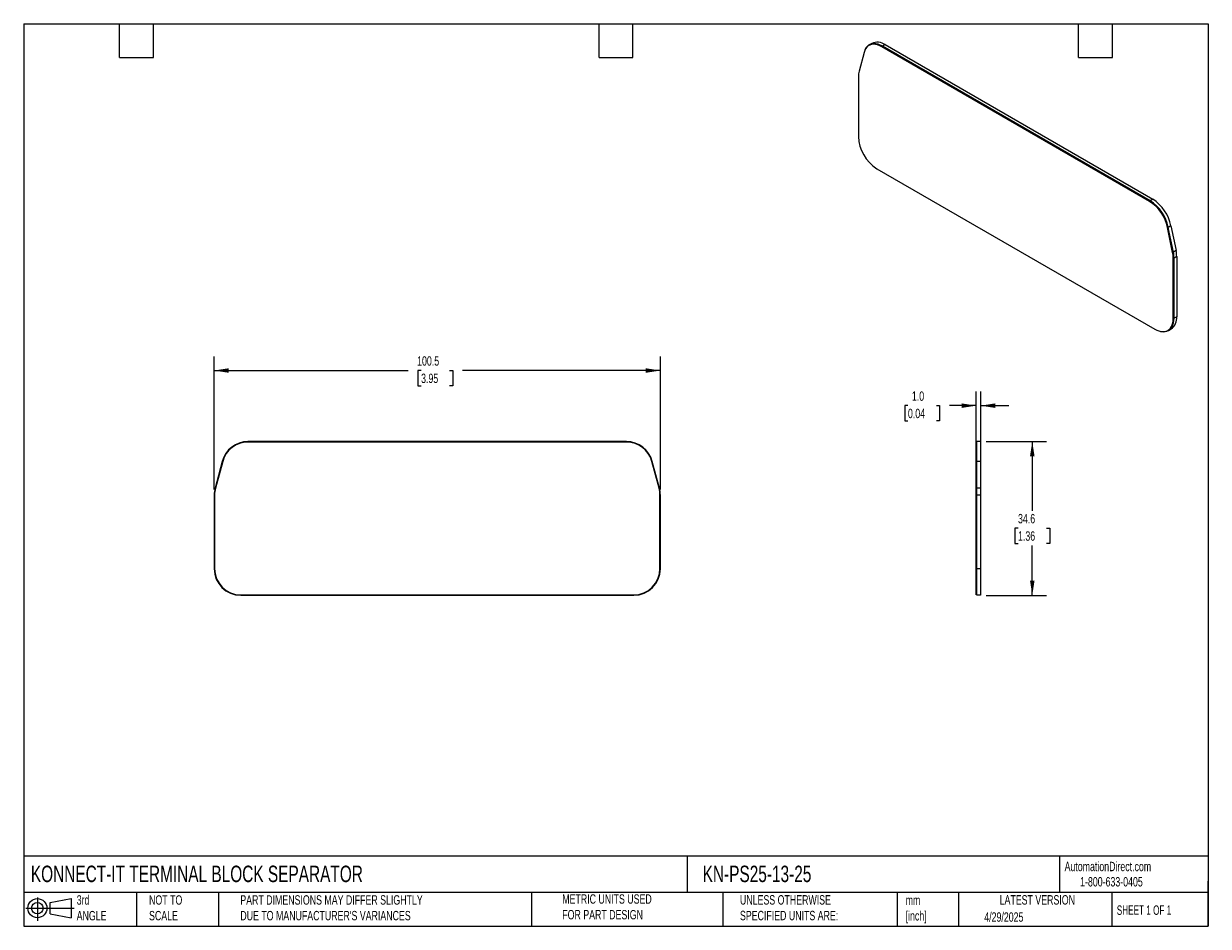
# Model space of a CAD drawing. Header units: millimetres. Extents: x 6 to 273, y 6 to 210.
import ezdxf

# ---------------------------------------------------------------- set-up
doc = ezdxf.new("R2010")
doc.units = ezdxf.units.MM
doc.linetypes.add('SLD-Solid', pattern=[0])
doc.layers.add('DIMENSIONS', color=140, linetype='SLD-Solid', lineweight=25)
doc.layers.add('TEXT', color=140, linetype='SLD-Solid', lineweight=25)
doc.layers.add('SLD-DEFPOINTS', color=7, linetype='Continuous')
doc.styles.add('SLDTEXTSTYLE0', font='TXT', dxfattribs={"width": 0.7})
doc.styles.add('SLDTEXTSTYLE1', font='TXT', dxfattribs={"width": 0.65})
doc.dimstyles.new('SLDDIMSTYLE0', dxfattribs={"dimtxt": 2.158008, "dimasz": 3.302, "dimexe": 0, "dimexo": 0.0625, "dimgap": 0.539502, "dimtad": 0, "dimtih": 1, "dimtoh": 1, "dimrnd": 1e-09, "dimzin": 12, "dimdsep": 46, "dimtxsty": 'SLDTEXTSTYLE0', "dimsah": 1, "dimcen": 0.09, "dimadec": 0, "dimazin": 3, "dimtfac": 1, "dimtofl": 0, "dimtmove": 0, "dimatfit": 3, "dimfxl": 0, "dimfrac": 2, "dimtolj": 1, "dimtzin": 12, "dimarcsym": 0})
doc.dimstyles.new('SLDDIMSTYLE1', dxfattribs={"dimtxt": 2.158008, "dimasz": 3.302, "dimexe": 0, "dimexo": 0.0625, "dimgap": 0.539502, "dimtad": 0, "dimtih": 1, "dimtoh": 1, "dimrnd": 1e-09, "dimzin": 4, "dimdsep": 46, "dimtxsty": 'SLDTEXTSTYLE0', "dimsah": 1, "dimcen": 0.09, "dimadec": 0, "dimazin": 1, "dimtfac": 1, "dimtmove": 0, "dimatfit": 0, "dimfxl": 0, "dimfrac": 2, "dimtolj": 1, "dimtzin": 12, "dimarcsym": 0})

# ---------------------------------------------------------------- blocks, each defined once
blk = doc.blocks.new('Block11')
at = {"color": 7, "linetype": 'SLD-Solid', "lineweight": 18}
for p, q in [((0, 2.88), (10.87, 2.88)), ((2.59, 5.31), (2.59, 0)), ((5.48, 4.17), (10.18, 5.03)), ((5.48, 1.6), (5.48, 4.17)), ((10.18, 5.03), (10.18, 0.73)), ((5.48, 1.6), (10.18, 0.73))]:
    blk.add_line(p, q, dxfattribs=at)
for radius in [2.15, 1.29]:
    blk.add_circle((2.59, 2.88), radius, dxfattribs=at)
blk = doc.blocks.new('Block12')
at = {"layer": 'SLD-DEFPOINTS'}
blk.add_blockref('Block11', (0, 0), dxfattribs=at)
blk = doc.blocks.new('_D')
at = {"layer": 'DIMENSIONS'}
for p, q in [((49.23, 104.72), (49.23, 134.65)), ((149.69, 104.71), (149.69, 134.65)), ((49.23, 131.47), (92.9, 131.47)), ((95.82, 131.47), (95.1, 131.47)), ((95.1, 131.47), (95.1, 128.04)), ((102.23, 131.47), (102.96, 131.47)), ((102.96, 131.47), (102.96, 128.04)), ((149.69, 131.47), (105.16, 131.47)), ((95.1, 128.04), (95.82, 128.04)), ((102.96, 128.04), (102.23, 128.04))]:
    blk.add_line(p, q, dxfattribs=at)
for points in [[(49.23, 131.47), (52.53, 130.96), (52.53, 131.98)], [(149.69, 131.47), (146.38, 131.98), (146.38, 130.96)]]:
    blk.add_solid(points, dxfattribs=at)
at = {"layer": 'DIMENSIONS', "char_height": 2.117, "attachment_point": 1, "style": 'SLDTEXTSTYLE0'}
for s, insert in [('100.5', (94.92, 134.68)), ('3.95', (95.82, 130.77))]:
    blk.add_mtext(s, dxfattribs=dict(at, insert=insert))
blk = doc.blocks.new('_D_1')
at = {"layer": 'DIMENSIONS'}
for p, q in [((220.8, 106.24), (220.8, 126.74)), ((221.8, 106.26), (221.8, 126.74)), ((205.43, 123.56), (204.7, 123.56)), ((204.7, 123.56), (204.7, 120.13)), ((211.84, 123.56), (212.56, 123.56)), ((212.56, 123.56), (212.56, 120.13)), ((220.8, 123.56), (214.76, 123.56)), ((221.8, 123.56), (228.15, 123.56)), ((204.7, 120.13), (205.43, 120.13)), ((212.56, 120.13), (211.84, 120.13))]:
    blk.add_line(p, q, dxfattribs=at)
for points in [[(220.8, 123.56), (217.5, 124.07), (217.5, 123.05)], [(221.8, 123.56), (225.1, 123.05), (225.1, 124.07)]]:
    blk.add_solid(points, dxfattribs=at)
at = {"layer": 'DIMENSIONS', "char_height": 2.117, "attachment_point": 1, "style": 'SLDTEXTSTYLE0'}
for s, insert in [('1.0', (206.32, 126.77)), ('0.04', (205.43, 122.86))]:
    blk.add_mtext(s, dxfattribs=dict(at, insert=insert))
blk = doc.blocks.new('_D_2')
at = {"layer": 'DIMENSIONS'}
for p, q in [((223.07, 115.47), (236.59, 115.47)), ((233.42, 115.47), (233.42, 99.88)), ((230.21, 95.97), (229.49, 95.97)), ((229.49, 95.97), (229.49, 92.54)), ((236.62, 95.97), (237.35, 95.97)), ((237.35, 95.97), (237.35, 92.54)), ((229.49, 92.54), (230.21, 92.54)), ((233.42, 80.86), (233.42, 92.05)), ((237.35, 92.54), (236.62, 92.54)), ((223.07, 80.86), (236.59, 80.86))]:
    blk.add_line(p, q, dxfattribs=at)
for points in [[(233.42, 115.47), (232.91, 112.17), (233.93, 112.17)], [(233.42, 80.86), (233.93, 84.16), (232.91, 84.16)]]:
    blk.add_solid(points, dxfattribs=at)
at = {"layer": 'DIMENSIONS', "char_height": 2.117, "attachment_point": 1, "style": 'SLDTEXTSTYLE0'}
for s, insert in [('34.6', (230.21, 99.18)), ('1.36', (230.21, 95.27))]:
    blk.add_mtext(s, dxfattribs=dict(at, insert=insert))

msp = doc.modelspace()

# ---------------------------------------------------------------- linework, layer by layer
for p, q in [((195.551, 203.097), (194.409, 198.835)), ((196.738, 204.695), (196.631, 204.634)), ((197.289, 205.128), (196.688, 204.781)), ((199.687, 204.403), (199.581, 204.342)), ((259.843, 169.553), (199.581, 204.342)), ((200.288, 204.831), (199.687, 204.484)), ((259.949, 169.696), (199.687, 204.484)), ((259.949, 169.614), (199.687, 204.403)), ((200.288, 204.831), (260.55, 170.043)), ((194.267, 197.67), (194.267, 184.13)), ((198.439, 176.904), (260.986, 140.796)), ((259.949, 169.614), (259.843, 169.553)), ((260.55, 170.043), (259.949, 169.696)), ((263.979, 163.717), (263.873, 163.656)), ((265.016, 158.069), (263.873, 163.656)), ((265.122, 158.13), (263.979, 163.717)), ((264.648, 164.046), (264.047, 163.699)), ((265.19, 158.112), (264.047, 163.699)), ((264.648, 164.046), (265.792, 158.459)), ((265.122, 158.13), (265.016, 158.069)), ((265.792, 158.459), (265.19, 158.112)), ((265.264, 156.801), (265.158, 156.74)), ((265.158, 143.205), (265.158, 156.74)), ((265.264, 143.267), (265.264, 156.801)), ((265.936, 157.107), (265.335, 156.76)), ((265.335, 143.226), (265.335, 156.76)), ((265.936, 157.107), (265.936, 143.573)), ((265.264, 143.267), (265.158, 143.205)), ((265.936, 143.573), (265.335, 143.226)), ((263.936, 140.504), (264.042, 140.565)), ((264.092, 140.479), (264.693, 140.826)), ((142.069, 115.472), (56.846, 115.472)), ((142.069, 115.372), (56.846, 115.372)), ((220.949, 115.372), (220.799, 115.372)), ((220.799, 110.999), (220.799, 115.372)), ((221.799, 115.472), (220.949, 115.472)), ((220.949, 111.025), (220.949, 115.472)), ((221.799, 115.472), (221.799, 111.025)), ((51.05, 111.025), (49.435, 104.998)), ((51.147, 110.999), (49.532, 104.972)), ((149.385, 104.965), (147.768, 110.999)), ((149.482, 104.991), (147.865, 111.025)), ((220.949, 110.999), (220.799, 110.999)), ((220.799, 104.965), (220.799, 110.999)), ((221.799, 111.025), (220.949, 111.025)), ((220.949, 104.991), (220.949, 111.025)), ((221.799, 111.025), (221.799, 104.991)), ((220.949, 104.965), (220.799, 104.965)), ((220.799, 103.438), (220.799, 104.965)), ((221.799, 104.991), (220.949, 104.991)), ((220.949, 103.438), (220.949, 104.991)), ((221.799, 104.991), (221.799, 103.438)), ((49.231, 103.445), (49.231, 86.863)), ((49.331, 103.445), (49.331, 86.863)), ((149.586, 86.863), (149.586, 103.438)), ((149.686, 86.863), (149.686, 103.438)), ((220.949, 103.438), (220.799, 103.438)), ((220.799, 86.863), (220.799, 103.438)), ((221.799, 103.438), (220.949, 103.438)), ((220.949, 86.863), (220.949, 103.438)), ((221.799, 103.438), (221.799, 86.863)), ((220.949, 86.863), (220.799, 86.863)), ((220.799, 80.963), (220.799, 86.863)), ((221.799, 86.863), (220.949, 86.863)), ((220.949, 80.863), (220.949, 86.863)), ((221.799, 86.863), (221.799, 80.863)), ((55.231, 80.963), (143.686, 80.963)), ((55.231, 80.863), (143.686, 80.863)), ((220.949, 80.963), (220.799, 80.963)), ((221.799, 80.863), (220.949, 80.863))]:
    msp.add_line(p, q)
at = {"flags": 128}
for points in [[(199.581, 204.342), (199.086, 204.593), (198.598, 204.774), (198.123, 204.879), (197.67, 204.91), (197.243, 204.864), (196.849, 204.742), (196.494, 204.547), (196.183, 204.28), (195.92, 203.947), (195.708, 203.55), (195.551, 203.097)], [(199.687, 204.484), (199.184, 204.741), (198.687, 204.924), (198.205, 205.031), (197.743, 205.062), (197.309, 205.015), (196.909, 204.892), (196.548, 204.693), (196.231, 204.422), (195.964, 204.083), (195.749, 203.68), (195.609, 203.288)], [(260.986, 140.796), (261.453, 140.557), (261.915, 140.381), (262.364, 140.271), (262.796, 140.228), (263.206, 140.253), (263.588, 140.346), (263.936, 140.504), (264.248, 140.727), (264.519, 141.012), (264.745, 141.354), (264.924, 141.749), (265.054, 142.194), (265.132, 142.681), (265.158, 143.205)], [(262.26, 140.291), (262.494, 140.242), (262.933, 140.198), (263.35, 140.224), (263.738, 140.318), (264.092, 140.479), (264.409, 140.706), (264.685, 140.995), (264.915, 141.343), (265.097, 141.745), (265.229, 142.197), (265.308, 142.693), (265.335, 143.226)]]:
    msp.add_lwpolyline(points, dxfattribs=at)
for centre, radius, start, end in [((198.524, 202.311), 3.076, 55.0051, 113.6845), ((197.97, 202.104), 2.869, 53.24319, 115.4464), ((198.781, 197.71), 4.514, 165.57356, 180.51045), ((203.28, 184.516), 9.021, 182.45345, 237.54655), ((254.88, 161.836), 9.175, 11.44147, 57.25244), ((254.902, 161.848), 9.331, 11.44147, 57.25244), ((254.986, 161.897), 9.175, 11.44147, 57.25244), ((255.419, 162.138), 9.425, 11.68191, 57.012), ((258.499, 156.7), 6.659, 0.346, 11.86525), ((258.605, 156.761), 6.659, 0.346, 11.86525), ((258.563, 156.719), 6.772, 0.346, 11.86525), ((259.164, 157.066), 6.772, 0.346, 11.86525), ((262.382, 142.944), 2.9, 304.91595, 6.39622), ((263.005, 143.244), 2.949, 304.91595, 6.39622), ((56.846, 109.472), 6, 90.00004, 165), ((56.846, 109.472), 5.9, 90.00004, 165), ((142.069, 109.472), 6, 15.00006, 90), ((142.069, 109.472), 5.9, 15.00006, 90), ((55.231, 103.445), 6, 165, 180), ((55.231, 103.445), 5.9, 165, 180), ((143.686, 103.438), 5.9, 360, 15.00006), ((143.686, 103.438), 6, 360, 15.00006), ((55.231, 86.863), 6, 180, 270), ((55.231, 86.863), 5.9, 180, 270), ((143.686, 86.863), 5.9, 270, 360), ((143.686, 86.863), 6, 270, 360)]:
    msp.add_arc(centre, radius, start, end)
at = {"layer": 'TEXT'}
for p, q in [((6.35, 209.55), (273.05, 209.55)), ((6.35, 209.55), (6.35, 6.35)), ((27.94, 201.93), (27.94, 209.55)), ((35.56, 201.93), (35.56, 209.55)), ((135.89, 201.93), (135.89, 209.55)), ((143.51, 201.93), (143.51, 209.55)), ((243.84, 201.93), (243.84, 209.55)), ((251.46, 201.93), (251.46, 209.55)), ((273.05, 209.55), (273.05, 6.35)), ((27.94, 201.93), (35.56, 201.93)), ((135.89, 201.93), (143.51, 201.93)), ((243.84, 201.93), (251.46, 201.93)), ((273.05, 22.126), (6.35, 22.126)), ((155.759, 22.126), (155.759, 13.97)), ((239.575, 22.126), (239.575, 13.97)), ((273.05, 6.35), (273.05, 16.51)), ((273.05, 13.97), (6.35, 13.97)), ((31.75, 13.97), (31.75, 6.35)), ((50.212, 13.97), (50.212, 6.35)), ((120.646, 13.97), (120.646, 6.35)), ((163.78, 13.97), (163.78, 6.35)), ((203.024, 13.97), (203.024, 6.35)), ((216.812, 13.97), (216.812, 6.35)), ((251.349, 13.97), (251.349, 6.35)), ((6.35, 6.35), (273.05, 6.35))]:
    msp.add_line(p, q, dxfattribs=at)

# ---------------------------------------------------------------- block references
at = {"layer": 'SLD-DEFPOINTS'}
msp.add_blockref('Block12', (6.838, 7.554), dxfattribs=at)

# ---------------------------------------------------------------- texts
at = {"layer": 'TEXT'}
for s, insert, char_height, attachment_point, style in [('KONNECT-IT TERMINAL BLOCK SEPARATOR', (7.966, 20.006), 3.70417, 1, 'SLDTEXTSTYLE0'), ('KN-PS25-13-25', (159.208, 20.006), 3.70417, 1, 'SLDTEXTSTYLE0'), ('AutomationDirect.com', (240.695, 20.877), 2.11667, 1, 'SLDTEXTSTYLE0'), ('1-800-633-0405', (244.192, 17.437), 2.11667, 1, 'SLDTEXTSTYLE0'), ('3rd^JANGLE', (18.282, 13.338), 2.1167, 1, 'SLDTEXTSTYLE0'), ('NOT TO^JSCALE', (34.575, 13.338), 2.11667, 1, 'SLDTEXTSTYLE0'), ("PART DIMENSIONS MAY DIFFER SLIGHTLY ^JDUE TO MANUFACTURER'S VARIANCES", (55.119, 13.341), 2.11667, 1, 'SLDTEXTSTYLE0'), ('METRIC UNITS USED ^JFOR PART DESIGN', (127.604, 13.556), 2.11667, 1, 'SLDTEXTSTYLE0'), ('UNLESS OTHERWISE ^JSPECIFIED UNITS ARE:', (167.608, 13.361), 2.11667, 1, 'SLDTEXTSTYLE0'), ('LATEST VERSION', (234.552, 13.364), 2.11667, 2, 'SLDTEXTSTYLE0'), ('mm^J[inch]', (204.907, 13.297), 2.1167, 1, 'SLDTEXTSTYLE0'), ('SHEET 1 OF 1', (252.441, 11.051), 2.11667, 1, 'SLDTEXTSTYLE1'), ('4/29/2025', (222.613, 9.497), 2.1167, 1, 'SLDTEXTSTYLE0')]:
    msp.add_mtext(s, dxfattribs=dict(at, insert=insert, char_height=char_height, attachment_point=attachment_point, style=style))

# ---------------------------------------------------------------- dimensions: what is measured, and where the dimension line sits
at = {"layer": 'DIMENSIONS'}
for base, p1, p2, angle, picture, middle in [((149.68596, 131.47241), (49.23099, 103.44522), (149.68596, 103.43821), 360, '_D', (99.02776, 131.47241)), ((233.418, 80.863), (221.799, 115.472), (221.799, 80.863), 90, '_D_2', (233.418, 95.967))]:
    dim = msp.add_linear_dim(base=base, p1=p1, p2=p2, angle=angle, dimstyle='SLDDIMSTYLE0', dxfattribs=at)
    dim.commit()
    dim.dimension.update_dxf_attribs({"geometry": picture, "text_midpoint": middle, "dimtype": 160})
dim = msp.add_linear_dim(base=(220.799, 123.561), p1=(221.799, 104.991), p2=(220.799, 104.965), dimstyle='SLDDIMSTYLE1', dxfattribs=at)
dim.commit()
dim.dimension.update_dxf_attribs({"geometry": '_D_1', "text_midpoint": (208.632, 123.561), "dimtype": 160})

doc.saveas('drawing.dxf')
